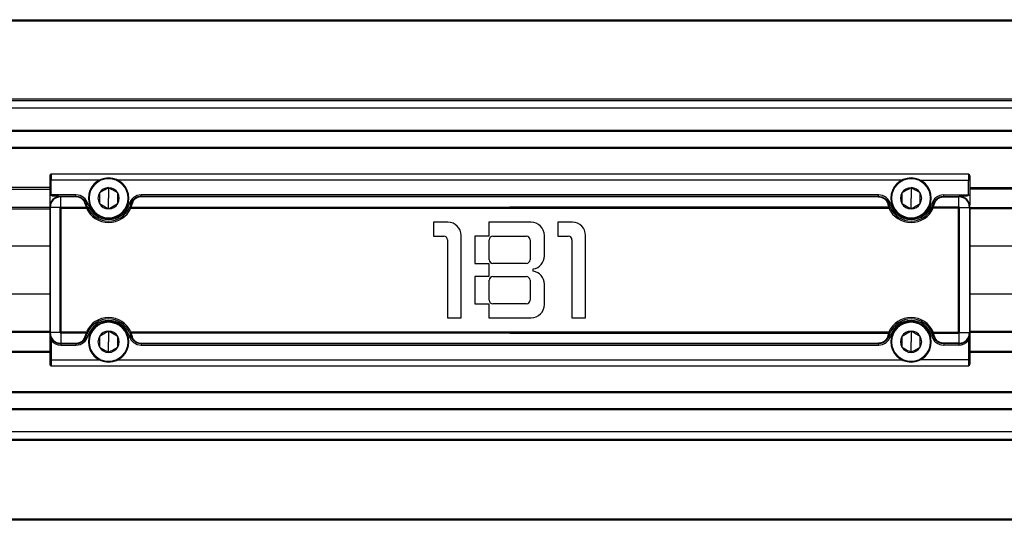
# Model space of a CAD drawing. Header units: millimetres. Extents: x -349 to 1189, y 327 to 866.
# Tile 4 of 9: x 38 to 172, y 327 to 395. Entities that reach past the tile are written whole.
import ezdxf

# ---------------------------------------------------------------- set-up
doc = ezdxf.new("R2010")
doc.units = ezdxf.units.MM

# ---------------------------------------------------------------- blocks, each defined once
blk = doc.blocks.new('Drawing View3')
at = {"color": 7, "linetype": 'Continuous', "lineweight": 25}
for p, q in [((-198, 37.25), (73, 37.25)), ((73, 37.05), (-198, 37.05)), ((62.3, 26.25), (-187.3, 26.25)), ((57.5, 26.45), (-182.5, 26.45)), ((62.3, 25.25), (-187.3, 25.25)), ((-182.5, 22.25), (57.5, 22.25)), ((57.5, 22.05), (-182.5, 22.05)), ((-182.5, 19.95), (57.5, 19.95)), ((57.5, 19.75), (-182.5, 19.75)), ((-125, 16.05), (-125, 15.45)), ((-124.8, 16.25), (-124.8, 15.45)), ((-0.2, 16.25), (-124.8, 16.25)), ((-0.2, 16.25), (-0.2, 15.45)), ((0, 16.05), (0, 15.45)), ((-125, 15.45), (-124.8, 15.45)), ((-125, 15.45), (-125, 13.45)), ((-124.8, 13.45), (-124.8, 15.45)), ((-118.25, 15.45), (-124.8, 15.45)), ((-117, 15.75), (-117, 15.65)), ((-9.25, 15.45), (-115.75, 15.45)), ((-8, 15.75), (-8, 15.65)), ((-6.75, 15.45), (-0.2, 15.45)), ((-0.2, 13.45), (-0.2, 15.45)), ((0, 15.45), (-0.2, 15.45)), ((0, 15.45), (0, 13.45)), ((-125, 14.45), (-182.5, 14.45)), ((-182.5, 14.25), (-125, 14.25)), ((-121.43, 13.45), (-124.8, 13.45)), ((-121.43, 13.25), (-121.43, 13.45)), ((-117, 14.43), (-117, 13)), ((-112.57, 13.25), (-112.57, 13.45)), ((-12.43, 13.45), (-112.57, 13.45)), ((-12.43, 13.25), (-12.43, 13.45)), ((-8, 14.43), (-8, 13)), ((-3.57, 13.45), (-0.2, 13.45)), ((-3.57, 13.25), (-3.57, 13.45)), ((0, 14.45), (57.5, 14.45)), ((57.5, 14.25), (0, 14.25)), ((-121.43, 13.25), (-123.5, 13.25)), ((-123.5, 11.81), (-123.5, 13.19)), ((-121.43, 13.19), (-123.5, 13.19)), ((-121.43, 13.25), (-121.43, 13.19)), ((-119.98, 12.16), (-119.79, 12.21)), ((-117, 11.56), (-117, 13)), ((-114.02, 12.16), (-114.21, 12.21)), ((-112.57, 13.25), (-112.57, 13.19)), ((-12.43, 13.25), (-112.57, 13.25)), ((-12.43, 13.19), (-112.57, 13.19)), ((-12.43, 13.25), (-12.43, 13.19)), ((-10.98, 12.16), (-10.79, 12.21)), ((-8, 11.56), (-8, 13)), ((-5.02, 12.16), (-5.21, 12.21)), ((-3.57, 13.25), (-3.57, 13.19)), ((-3.57, 13.25), (-1.5, 13.25)), ((-3.57, 13.19), (-1.5, 13.19)), ((-1.5, 11.81), (-1.5, 13.19)), ((-125, 11.75), (-182.5, 11.75)), ((-182.5, 11.55), (-125, 11.55)), ((-125, 11.75), (-125, -5.25)), ((-123.56, 11.75), (-124.94, 11.75)), ((-124.94, 11.75), (-124.94, -5.25)), ((-123.56, -5.25), (-123.56, 11.75)), ((-123.5, 11.81), (-120.02, 11.81)), ((-123.42, -5.17), (-123.42, 11.67)), ((-123.42, 11.67), (-120.02, 11.67)), ((-120.02, 11.67), (-120.02, 11.81)), ((-119.84, 11.75), (-120.02, 11.67)), ((-113.98, 11.67), (-114.16, 11.75)), ((-113.98, 11.81), (-113.98, 11.67)), ((-113.98, 11.81), (-62.5, 11.81)), ((-113.98, 11.67), (-11.02, 11.67)), ((-11.02, 11.81), (-62.5, 11.81)), ((-11.02, 11.81), (-11.02, 11.67)), ((-11.02, 11.67), (-10.84, 11.75)), ((-5.16, 11.75), (-4.98, 11.67)), ((-4.98, 11.67), (-4.98, 11.81)), ((-1.5, 11.81), (-4.98, 11.81)), ((-1.58, 11.67), (-4.98, 11.67)), ((-1.58, -5.17), (-1.58, 11.67)), ((-1.44, -5.25), (-1.44, 11.75)), ((-1.44, 11.75), (-0.06, 11.75)), ((-0.06, 11.75), (-0.06, -5.25)), ((0, 11.75), (0, -5.25)), ((0, 11.75), (57.5, 11.75)), ((57.5, 11.55), (0, 11.55)), ((-117, 10.25), (-117, 10.35)), ((-70.91, 9.75), (-72.86, 9.75)), ((-72.86, 9.75), (-72.86, 7.85)), ((-59.61, 9.75), (-65.36, 9.75)), ((-65.36, 9.75), (-65.36, 7.85)), ((-54.01, 9.75), (-55.96, 9.75)), ((-55.96, 9.75), (-55.96, 7.85)), ((-8, 10.25), (-8, 10.35)), ((-72.86, 7.85), (-71.46, 7.85)), ((-70.96, 7.35), (-70.96, -3.25)), ((-69.11, -3.25), (-69.11, 7.95)), ((-65.36, 7.85), (-67.26, 7.85)), ((-67.26, 7.85), (-67.26, 4.15)), ((-65.31, 4.65), (-65.31, 7.35)), ((-64.81, 7.85), (-60.26, 7.85)), ((-59.76, 7.35), (-59.76, 4.65)), ((-57.81, 5.17), (-57.81, 7.95)), ((-55.96, 7.85), (-54.56, 7.85)), ((-54.06, 7.35), (-54.06, -3.25)), ((-52.21, -3.25), (-52.21, 7.95)), ((-67.26, 4.15), (-65.36, 4.15)), ((-65.36, 4.15), (-65.36, 2.35)), ((-60.26, 4.15), (-64.81, 4.15)), ((-59.31, 3.1), (-59.31, 3.4)), ((-65.36, 2.35), (-67.26, 2.35)), ((-67.26, 2.35), (-67.26, -1.35)), ((-65.31, -0.85), (-65.31, 1.85)), ((-64.81, 2.35), (-60.26, 2.35)), ((-59.76, 1.85), (-59.76, -0.85)), ((-57.81, -1.45), (-57.81, 1.33)), ((-67.26, -1.35), (-65.36, -1.35)), ((-65.36, -1.35), (-65.36, -3.25)), ((-60.26, -1.35), (-64.81, -1.35)), ((-117, -3.75), (-117, -3.85)), ((-70.96, -3.25), (-69.11, -3.25)), ((-65.36, -3.25), (-59.61, -3.25)), ((-54.06, -3.25), (-52.21, -3.25)), ((-8, -3.75), (-8, -3.85)), ((-182.5, -5.05), (-125, -5.05)), ((-125, -5.25), (-182.5, -5.25)), ((-125, -5.25), (-125, -8.95)), ((-123.56, -5.25), (-124.94, -5.25)), ((-120.02, -5.31), (-123.5, -5.31)), ((-123.5, -5.31), (-123.5, -6.69)), ((-120.02, -5.17), (-123.42, -5.17)), ((-120.02, -5.31), (-120.02, -5.17)), ((-120.02, -5.17), (-119.84, -5.25)), ((-117, -5.07), (-117, -6.5)), ((-114.16, -5.25), (-113.98, -5.17)), ((-11.02, -5.17), (-113.98, -5.17)), ((-113.98, -5.17), (-113.98, -5.31)), ((-62.5, -5.31), (-113.98, -5.31)), ((-62.5, -5.31), (-11.02, -5.31)), ((-11.02, -5.17), (-11.02, -5.31)), ((-10.84, -5.25), (-11.02, -5.17)), ((-8, -5.07), (-8, -6.5)), ((-4.98, -5.17), (-5.16, -5.25)), ((-4.98, -5.17), (-1.58, -5.17)), ((-4.98, -5.31), (-4.98, -5.17)), ((-4.98, -5.31), (-1.5, -5.31)), ((-1.5, -5.31), (-1.5, -6.69)), ((-1.44, -5.25), (-0.06, -5.25)), ((0, -5.05), (57.5, -5.05)), ((0, -5.25), (0, -8.95)), ((57.5, -5.25), (0, -5.25)), ((-124.65, -6.22), (-124.8, -6.35)), ((-124.8, -6.35), (-124.8, -8.95)), ((-119.98, -5.66), (-119.79, -5.71)), ((-117, -7.94), (-117, -6.5)), ((-114.02, -5.66), (-114.21, -5.71)), ((-10.98, -5.66), (-10.79, -5.71)), ((-8, -7.94), (-8, -6.5)), ((-5.02, -5.66), (-5.21, -5.71)), ((-0.35, -6.22), (-0.2, -6.35)), ((-0.2, -6.35), (-0.2, -8.95)), ((-182.5, -7.75), (-125, -7.75)), ((-125, -7.95), (-182.5, -7.95)), ((-123.5, -6.69), (-121.43, -6.69)), ((-123.5, -6.75), (-121.43, -6.75)), ((-123.5, -6.75), (-123.5, -6.95)), ((-123.5, -6.95), (-121.43, -6.95)), ((-121.43, -6.75), (-121.43, -6.69)), ((-121.43, -6.75), (-121.43, -6.95)), ((-112.57, -6.69), (-12.43, -6.69)), ((-112.57, -6.75), (-112.57, -6.69)), ((-112.57, -6.75), (-12.43, -6.75)), ((-112.57, -6.75), (-112.57, -6.95)), ((-112.57, -6.95), (-12.43, -6.95)), ((-12.43, -6.75), (-12.43, -6.69)), ((-12.43, -6.75), (-12.43, -6.95)), ((-1.5, -6.69), (-3.57, -6.69)), ((-3.57, -6.75), (-3.57, -6.69)), ((-1.5, -6.75), (-3.57, -6.75)), ((-3.57, -6.75), (-3.57, -6.95)), ((-1.5, -6.95), (-3.57, -6.95)), ((-1.5, -6.75), (-1.5, -6.95)), ((0, -7.75), (57.5, -7.75)), ((57.5, -7.95), (0, -7.95)), ((-125, -8.95), (-124.8, -8.95)), ((-125, -8.95), (-125, -9.55)), ((-124.8, -8.95), (-124.8, -9.75)), ((-124.8, -8.95), (-118.25, -8.95)), ((-117, -9.25), (-117, -9.15)), ((-115.75, -8.95), (-9.25, -8.95)), ((-8, -9.25), (-8, -9.15)), ((-0.2, -8.95), (-6.75, -8.95)), ((0, -8.95), (-0.2, -8.95)), ((-0.2, -8.95), (-0.2, -9.75)), ((0, -8.95), (0, -9.55)), ((-124.8, -9.75), (-0.2, -9.75)), ((-182.5, -13.25), (57.5, -13.25)), ((57.5, -13.45), (-182.5, -13.45)), ((-182.5, -15.55), (57.5, -15.55)), ((57.5, -15.75), (-182.5, -15.75)), ((62.3, -18.75), (-187.3, -18.75)), ((62.3, -19.75), (-187.3, -19.75)), ((-182.5, -19.85), (57.5, -19.85)), ((-198, -30.55), (73, -30.55)), ((73, -30.75), (-198, -30.75))]:
    blk.add_line(p, q, dxfattribs=at)
at = {"color": 7, "linetype": 'Continuous', "lineweight": 25, "flags": 128}
for points in [[(-123.5, 13.25), (-123.5, 13.25), (-123.5, 13.25), (-123.5, 13.24), (-123.5, 13.23), (-123.5, 13.23), (-123.5, 13.22), (-123.5, 13.2), (-123.5, 13.19)], [(-1.5, 13.25), (-1.5, 13.25), (-1.5, 13.25), (-1.5, 13.24), (-1.5, 13.23), (-1.5, 13.23), (-1.5, 13.22), (-1.5, 13.2), (-1.5, 13.19)], [(-125, 11.75), (-125, 11.75), (-125, 11.75), (-124.99, 11.75), (-124.98, 11.75), (-124.98, 11.75), (-124.97, 11.75), (-124.95, 11.75), (-124.94, 11.75)], [(0, 11.75), (0, 11.75), (0, 11.75), (-0.01, 11.75), (-0.02, 11.75), (-0.02, 11.75), (-0.03, 11.75), (-0.05, 11.75), (-0.06, 11.75)], [(-125, -5.25), (-125, -5.25), (-125, -5.25), (-124.99, -5.25), (-124.98, -5.25), (-124.98, -5.25), (-124.97, -5.25), (-124.95, -5.25), (-124.94, -5.25)], [(0, -5.25), (0, -5.25), (0, -5.25), (-0.01, -5.25), (-0.02, -5.25), (-0.02, -5.25), (-0.03, -5.25), (-0.05, -5.25), (-0.06, -5.25)], [(-123.5, -6.75), (-123.5, -6.75), (-123.5, -6.75), (-123.5, -6.74), (-123.5, -6.73), (-123.5, -6.73), (-123.5, -6.72), (-123.5, -6.7), (-123.5, -6.69)], [(-1.5, -6.75), (-1.5, -6.75), (-1.5, -6.75), (-1.5, -6.74), (-1.5, -6.73), (-1.5, -6.73), (-1.5, -6.72), (-1.5, -6.7), (-1.5, -6.69)]]:
    blk.add_lwpolyline(points, dxfattribs=at)
at = {"color": 7, "linetype": 'Continuous', "lineweight": 25}
for centre, radius, start, end in [((-124.8, 16.05), 0.2, 90, 180), ((-0.2, 16.05), 0.2, 0, 90), ((-117, 13), 2.75, 90, 270), ((-117, 13), 2.65, 90, 270), ((-117, 13), 2.75, 270, 90), ((-117, 13), 2.65, 270, 90), ((-8, 13), 2.75, 90, 270), ((-8, 13), 2.65, 90, 270), ((-8, 13), 2.75, 270, 90), ((-8, 13), 2.65, 270, 90), ((-121.43, 11.75), 1.7, 15.7678, 90), ((-117, 13), 1.44, 150, 209.9973), ((-117, 13), 1.44, 90, 150), ((-117, 13), 1.43, 30, 90), ((-117, 13), 1.43, 330, 30), ((-112.57, 11.75), 1.7, 90, 164.2322), ((-12.43, 11.75), 1.7, 15.7678, 90), ((-8, 13), 1.44, 150, 210), ((-8, 13), 1.43, 90, 150), ((-8, 13), 1.44, 30, 90), ((-8, 13), 1.44, 330.0027, 30), ((-3.57, 11.75), 1.7, 90, 164.2322), ((-123.5, 11.75), 1.5, 90, 180), ((-123.5, 11.75), 1.44, 90, 180), ((-120.13, 12.09), 0.164, 25.5781, 105.7388), ((-117, 13), 2.9, 195.7678, 344.2322), ((-117, 13), 1.44, 209.9973, 270), ((-117, 13), 1.44, 270, 330), ((-113.87, 12.09), 0.164, 74.2612, 154.4219), ((-11.13, 12.09), 0.164, 25.5781, 105.7388), ((-8, 13), 2.9, 195.7678, 344.2322), ((-8, 13), 1.44, 210, 270), ((-8, 13), 1.44, 270, 330.0027), ((-4.87, 12.09), 0.164, 74.2612, 154.4219), ((-1.5, 11.75), 1.5, 0, 90), ((-1.5, 11.75), 1.44, 0, 90), ((-119.97, 11.66), 0.155, 33.2367, 110.1077), ((-117, 13), 3.3, 203.8222, 336.1754), ((-117, 13), 3.1, 203.8215, 336.179), ((-114.03, 11.66), 0.155, 69.8939, 146.7559), ((-10.97, 11.66), 0.155, 33.2441, 110.1061), ((-8, 13), 3.3, 203.8246, 336.1778), ((-8, 13), 3.1, 203.821, 336.1785), ((-5.03, 11.66), 0.155, 69.8923, 146.7633), ((-70.91, 7.95), 1.8, 0, 90), ((-59.61, 7.95), 1.8, 0, 90), ((-54.01, 7.95), 1.8, 0, 90), ((-71.46, 7.35), 0.5, 0, 90), ((-64.81, 7.35), 0.5, 90, 180), ((-60.26, 7.35), 0.5, 0, 90), ((-54.56, 7.35), 0.5, 0, 90), ((-64.81, 4.65), 0.5, 180, 270), ((-60.26, 4.65), 0.5, 270, 0), ((-59.61, 5.17), 1.8, 279.5941, 0), ((-59.61, 1.33), 1.8, 0, 80.4059), ((-64.81, 1.85), 0.5, 90, 180), ((-60.26, 1.85), 0.5, 0, 90), ((-64.81, -0.85), 0.5, 180, 270), ((-60.26, -0.85), 0.5, 270, 0), ((-59.61, -1.45), 1.8, 270, 0), ((-117, -6.5), 3.3, 23.8226, 156.1783), ((-117, -6.5), 3.1, 23.8215, 156.179), ((-117, -6.5), 2.9, 15.7678, 164.2322), ((-117, -6.5), 2.75, 90, 270), ((-117, -6.5), 2.65, 90, 270), ((-117, -6.5), 2.75, 270, 90), ((-117, -6.5), 2.65, 270, 90), ((-8, -6.5), 3.3, 23.8217, 156.1774), ((-8, -6.5), 3.1, 23.821, 156.1785), ((-8, -6.5), 2.9, 15.7678, 164.2322), ((-8, -6.5), 2.75, 90, 270), ((-8, -6.5), 2.65, 90, 270), ((-8, -6.5), 2.75, 270, 90), ((-8, -6.5), 2.65, 270, 90), ((-123.5, -5.25), 1.5, 180, 270), ((-123.5, -5.25), 1.44, 180, 269.9999), ((-119.97, -5.16), 0.155, 249.8939, 326.7559), ((-117, -6.5), 1.44, 90, 150), ((-117, -6.5), 1.44, 30, 90), ((-114.03, -5.16), 0.155, 213.2367, 290.1077), ((-10.97, -5.16), 0.155, 249.8923, 326.7633), ((-8, -6.5), 1.44, 90, 150), ((-8, -6.5), 1.44, 30, 90), ((-5.03, -5.16), 0.155, 213.2441, 290.1061), ((-1.5, -5.25), 1.44, 270.0001, 360), ((-1.5, -5.25), 1.5, 270, 0), ((-123.5, -5.25), 1.7, 220.1192, 270), ((-121.43, -5.25), 1.7, 270, 344.2322), ((-120.13, -5.59), 0.164, 254.2612, 334.4219), ((-117, -6.5), 1.44, 150, 209.9973), ((-117, -6.5), 1.43, 330, 30), ((-112.57, -5.25), 1.7, 195.7678, 270), ((-113.87, -5.59), 0.164, 205.5781, 285.7388), ((-12.43, -5.25), 1.7, 270, 344.2322), ((-11.13, -5.59), 0.164, 254.2612, 334.4219), ((-8, -6.5), 1.43, 150, 210), ((-8, -6.5), 1.44, 330.0027, 30), ((-3.57, -5.25), 1.7, 195.7678, 270), ((-4.87, -5.59), 0.164, 205.5781, 285.7388), ((-1.5, -5.25), 1.7, 270, 319.8808), ((-117, -6.5), 1.44, 209.9973, 270), ((-117, -6.5), 1.44, 270, 330), ((-8, -6.5), 1.44, 210, 270), ((-8, -6.5), 1.44, 270, 330.0027), ((-124.8, -9.55), 0.2, 180, 270), ((-0.2, -9.55), 0.2, 270, 0)]:
    blk.add_arc(centre, radius, start, end, dxfattribs=at)
for points, knots in [([(-125, 13.45), (-125, 13.45), (-125, 13.45), (-124.99, 13.45), (-124.98, 13.45), (-124.97, 13.45), (-124.93, 13.45), (-124.89, 13.45), (-124.84, 13.45), (-124.81, 13.45), (-124.8, 13.45)], [0, 0, 0, 0, 0.070947, 0.154072, 0.250445, 0.38915, 0.501544, 0.750007, 0.875018, 1, 1, 1, 1]), ([(-125, 13.45), (-125, 13.28), (-125, 12.95), (-125, 12.55), (-125, 12.29), (-125, 12.18), (-125, 12.15)], [0, 0, 0, 0, 0.381829, 0.752413, 0.931288, 1, 1, 1, 1]), ([(-123.5, 13.25), (-123.5, 13.25), (-123.51, 13.25), (-123.53, 13.25), (-123.55, 13.25), (-123.59, 13.25), (-123.66, 13.25), (-123.74, 13.26), (-123.85, 13.26), (-123.97, 13.26), (-124.09, 13.26), (-124.23, 13.26), (-124.4, 13.26), (-124.55, 13.28), (-124.66, 13.31), (-124.73, 13.34), (-124.77, 13.38), (-124.79, 13.41), (-124.8, 13.44), (-124.8, 13.45)], [0, 0, 0, 0, 0.0109422, 0.0222945, 0.0390848, 0.0625555, 0.1141977, 0.1813741, 0.2488303, 0.3376514, 0.4383968, 0.502126, 0.6516507, 0.7859487, 0.8513268, 0.90633, 0.9431877, 0.9734746, 1, 1, 1, 1]), ([(-117, 14.43), (-117.05, 14.4), (-117.16, 14.34), (-117.36, 14.22), (-117.62, 14.08), (-117.88, 13.93), (-118.09, 13.81), (-118.19, 13.75), (-118.24, 13.72)], [0, 0, 0, 0, 0.131335, 0.257283, 0.500022, 0.742715, 0.868649, 1, 1, 1, 1]), ([(-118.24, 13.72), (-118.24, 13.66), (-118.24, 13.54), (-118.24, 13.3), (-118.24, 13), (-118.24, 12.7), (-118.24, 12.46), (-118.24, 12.34), (-118.24, 12.28)], [0, 0, 0, 0, 0.1313189, 0.2572524, 0.4999832, 0.7426933, 0.8686167, 1, 1, 1, 1]), ([(-115.76, 13.72), (-115.81, 13.75), (-115.91, 13.81), (-116.12, 13.93), (-116.38, 14.08), (-116.64, 14.22), (-116.84, 14.34), (-116.95, 14.4), (-117, 14.43)], [0, 0, 0, 0, 0.131335, 0.257283, 0.500022, 0.742715, 0.868649, 1, 1, 1, 1]), ([(-115.76, 12.28), (-115.76, 12.34), (-115.76, 12.46), (-115.76, 12.7), (-115.76, 13), (-115.76, 13.3), (-115.76, 13.54), (-115.76, 13.66), (-115.76, 13.72)], [0, 0, 0, 0, 0.1313347, 0.2572828, 0.5000217, 0.7427149, 0.8686495, 1, 1, 1, 1]), ([(-8, 14.43), (-8.05, 14.4), (-8.16, 14.34), (-8.36, 14.22), (-8.62, 14.08), (-8.88, 13.93), (-9.08, 13.81), (-9.19, 13.75), (-9.24, 13.72)], [0, 0, 0, 0, 0.132949, 0.257284, 0.499978, 0.742717, 0.866833, 1, 1, 1, 1]), ([(-9.24, 13.72), (-9.24, 13.66), (-9.24, 13.53), (-9.24, 13.3), (-9.24, 13), (-9.24, 12.7), (-9.24, 12.47), (-9.24, 12.34), (-9.24, 12.28)], [0, 0, 0, 0, 0.132949, 0.257284, 0.499978, 0.742717, 0.866833, 1, 1, 1, 1]), ([(-6.76, 13.72), (-6.81, 13.75), (-6.92, 13.81), (-7.12, 13.93), (-7.38, 14.08), (-7.64, 14.22), (-7.84, 14.34), (-7.95, 14.4), (-8, 14.43)], [0, 0, 0, 0, 0.132949, 0.257284, 0.499978, 0.742717, 0.866833, 1, 1, 1, 1]), ([(-6.76, 12.28), (-6.76, 12.34), (-6.76, 12.47), (-6.76, 12.7), (-6.76, 13), (-6.76, 13.3), (-6.76, 13.53), (-6.76, 13.66), (-6.76, 13.72)], [0, 0, 0, 0, 0.132982, 0.257306, 0.500016, 0.742748, 0.866849, 1, 1, 1, 1]), ([(-0.2, 13.45), (-0.2, 13.43), (-0.21, 13.4), (-0.24, 13.37), (-0.26, 13.35), (-0.33, 13.31), (-0.38, 13.3), (-0.49, 13.27), (-0.54, 13.27), (-0.67, 13.26), (-0.73, 13.26), (-0.94, 13.26), (-1.09, 13.26), (-1.29, 13.25), (-1.36, 13.25), (-1.44, 13.25), (-1.47, 13.25), (-1.49, 13.25), (-1.5, 13.25), (-1.5, 13.25)], [0, 0, 0, 0, 0.0625, 0.0625, 0.125, 0.125, 0.25, 0.25, 0.375, 0.375, 0.5, 0.5, 0.75, 0.75, 0.875, 0.875, 0.9375, 0.9375, 1, 1, 1, 1]), ([(-0.2, 13.45), (-0.19, 13.45), (-0.16, 13.45), (-0.12, 13.45), (-0.09, 13.45), (-0.06, 13.45), (-0.03, 13.45), (-0.01, 13.45), (0, 13.46), (0, 13.45), (0, 13.45)], [0, 0, 0, 0, 0.124897, 0.249794, 0.37451, 0.499267, 0.608291, 0.750189, 0.894614, 1, 1, 1, 1]), ([(0, 13.45), (0, 13.28), (0, 12.95), (0, 12.55), (0, 12.28), (0, 12.17), (0, 12.14)], [0, 0, 0, 0, 0.380199, 0.749201, 0.927312, 1, 1, 1, 1]), ([(-121.43, 13.25), (-121.39, 13.25), (-121.32, 13.25), (-121.22, 13.24), (-121.11, 13.22), (-121, 13.19), (-120.89, 13.15), (-120.78, 13.1), (-120.67, 13.05), (-120.55, 12.97), (-120.41, 12.86), (-120.28, 12.72), (-120.16, 12.55), (-120.05, 12.36), (-120.01, 12.23), (-119.98, 12.16)], [0, 0, 0, 0, 0.045451, 0.093487, 0.143983, 0.196837, 0.252049, 0.309573, 0.369406, 0.431491, 0.528071, 0.633217, 0.7469, 0.869168, 1, 1, 1, 1]), ([(-120.18, 12.24), (-120.2, 12.32), (-120.23, 12.39), (-120.29, 12.53), (-120.33, 12.6), (-120.47, 12.78), (-120.57, 12.88), (-120.79, 13.03), (-120.9, 13.09), (-121.08, 13.15), (-121.14, 13.16), (-121.28, 13.18), (-121.35, 13.19), (-121.43, 13.19)], [0, 0, 0, 0, 0.125, 0.125, 0.25, 0.25, 0.5, 0.5, 0.75, 0.75, 0.875, 0.875, 1, 1, 1, 1]), ([(-118.24, 12.28), (-118.19, 12.25), (-118.09, 12.19), (-117.88, 12.07), (-117.62, 11.92), (-117.36, 11.78), (-117.16, 11.66), (-117.05, 11.6), (-117, 11.56)], [0, 0, 0, 0, 0.1313029, 0.2572601, 0.4999822, 0.7426839, 0.8686334, 1, 1, 1, 1]), ([(-117, 11.56), (-116.95, 11.6), (-116.84, 11.66), (-116.64, 11.78), (-116.38, 11.92), (-116.12, 12.07), (-115.91, 12.19), (-115.81, 12.25), (-115.76, 12.28)], [0, 0, 0, 0, 0.131335, 0.257283, 0.500022, 0.742715, 0.868649, 1, 1, 1, 1]), ([(-112.57, 13.25), (-112.69, 13.25), (-112.81, 13.24), (-113.06, 13.18), (-113.18, 13.13), (-113.45, 12.97), (-113.59, 12.87), (-113.84, 12.57), (-113.95, 12.39), (-114.02, 12.16)], [0, 0, 0, 0, 0.25, 0.25, 0.5, 0.5, 0.75, 0.75, 1, 1, 1, 1]), ([(-112.57, 13.19), (-112.68, 13.19), (-112.78, 13.18), (-112.99, 13.13), (-113.1, 13.09), (-113.34, 12.95), (-113.46, 12.86), (-113.67, 12.61), (-113.77, 12.45), (-113.82, 12.24)], [0, 0, 0, 0, 0.25, 0.25, 0.5, 0.5, 0.75, 0.75, 1, 1, 1, 1]), ([(-12.43, 13.25), (-12.31, 13.25), (-12.19, 13.24), (-11.94, 13.18), (-11.82, 13.13), (-11.55, 12.97), (-11.41, 12.87), (-11.16, 12.57), (-11.05, 12.39), (-10.98, 12.16)], [0, 0, 0, 0, 0.25, 0.25, 0.5, 0.5, 0.75, 0.75, 1, 1, 1, 1]), ([(-12.43, 13.19), (-12.32, 13.19), (-12.22, 13.18), (-12.01, 13.13), (-11.9, 13.09), (-11.66, 12.95), (-11.54, 12.86), (-11.33, 12.61), (-11.23, 12.45), (-11.18, 12.24)], [0, 0, 0, 0, 0.25, 0.25, 0.5, 0.5, 0.75, 0.75, 1, 1, 1, 1]), ([(-9.24, 12.28), (-9.19, 12.25), (-9.08, 12.19), (-8.88, 12.07), (-8.62, 11.92), (-8.36, 11.78), (-8.16, 11.66), (-8.05, 11.6), (-8, 11.56)], [0, 0, 0, 0, 0.1329492, 0.257284, 0.4999778, 0.7427174, 0.866833, 1, 1, 1, 1]), ([(-8, 11.56), (-7.95, 11.6), (-7.84, 11.66), (-7.64, 11.78), (-7.38, 11.92), (-7.12, 12.07), (-6.92, 12.19), (-6.81, 12.25), (-6.76, 12.28)], [0, 0, 0, 0, 0.132966, 0.257315, 0.500017, 0.74274, 0.866867, 1, 1, 1, 1]), ([(-5.02, 12.16), (-5.01, 12.2), (-4.98, 12.27), (-4.94, 12.37), (-4.89, 12.47), (-4.84, 12.56), (-4.76, 12.68), (-4.63, 12.83), (-4.44, 12.98), (-4.25, 13.09), (-4.06, 13.17), (-3.89, 13.22), (-3.73, 13.25), (-3.63, 13.25), (-3.57, 13.25)], [0, 0, 0, 0, 0.069075, 0.134452, 0.196145, 0.254172, 0.308553, 0.444853, 0.568689, 0.677814, 0.78108, 0.855029, 0.927809, 1, 1, 1, 1]), ([(-4.82, 12.24), (-4.8, 12.32), (-4.77, 12.39), (-4.71, 12.53), (-4.67, 12.6), (-4.53, 12.78), (-4.43, 12.88), (-4.21, 13.03), (-4.1, 13.09), (-3.92, 13.15), (-3.86, 13.16), (-3.72, 13.18), (-3.65, 13.19), (-3.57, 13.19)], [0, 0, 0, 0, 0.125, 0.125, 0.25, 0.25, 0.5, 0.5, 0.75, 0.75, 0.875, 0.875, 1, 1, 1, 1]), ([(-0.19, 12.47), (-0.17, 12.43), (-0.12, 12.35), (-0.08, 12.24), (-0.04, 12.16), (-0.03, 12.11), (-0.02, 12.1), (-0.01, 12.09), (-0.01, 12.1), (-0.01, 12.1), (0, 12.11), (0, 12.12), (0, 12.13), (0, 12.14), (0, 12.14)], [0, 0, 0, 0, 0.241219, 0.460681, 0.648911, 0.792698, 0.845832, 0.887434, 0.904896, 0.920887, 0.936143, 0.951412, 0.98435, 1, 1, 1, 1]), ([(-125, 11.94), (-125, 11.94), (-125, 11.94), (-125, 11.93), (-125, 11.93), (-125, 11.93)], [0, 0, 0, 0, 0.3447172, 0.769881, 1, 1, 1, 1]), ([(-123.5, 11.81), (-123.51, 11.81), (-123.52, 11.81), (-123.54, 11.8), (-123.55, 11.78), (-123.56, 11.77), (-123.56, 11.76), (-123.56, 11.75)], [0, 0, 0, 0, 0.230533, 0.446436, 0.647002, 0.831665, 1, 1, 1, 1]), ([(-123.56, 11.75), (-123.55, 11.75), (-123.54, 11.75), (-123.53, 11.75), (-123.51, 11.73), (-123.49, 11.72), (-123.46, 11.7), (-123.44, 11.68), (-123.42, 11.67), (-123.42, 11.67)], [0, 0, 0, 0, 0.107214, 0.21673, 0.30517, 0.47239, 0.745456, 0.875597, 1, 1, 1, 1]), ([(-123.42, 11.67), (-123.42, 11.67), (-123.43, 11.69), (-123.45, 11.71), (-123.47, 11.74), (-123.48, 11.76), (-123.49, 11.78), (-123.5, 11.8), (-123.5, 11.81)], [0, 0, 0, 0, 0.120536, 0.253293, 0.530197, 0.661, 0.785452, 1, 1, 1, 1]), ([(-1.5, 11.81), (-1.5, 11.8), (-1.5, 11.79), (-1.51, 11.77), (-1.53, 11.75), (-1.54, 11.72), (-1.56, 11.71), (-1.57, 11.69), (-1.58, 11.67), (-1.58, 11.67)], [0, 0, 0, 0, 0.105913, 0.267564, 0.469668, 0.607584, 0.746779, 0.875196, 1, 1, 1, 1]), ([(-1.58, 11.67), (-1.58, 11.67), (-1.56, 11.68), (-1.55, 11.69), (-1.52, 11.71), (-1.5, 11.72), (-1.49, 11.73), (-1.47, 11.74), (-1.46, 11.75), (-1.45, 11.75), (-1.44, 11.75)], [0, 0, 0, 0, 0.096051, 0.254574, 0.390588, 0.527755, 0.661975, 0.783491, 0.892884, 1, 1, 1, 1]), ([(-1.44, 11.75), (-1.44, 11.76), (-1.45, 11.78), (-1.47, 11.8), (-1.49, 11.81), (-1.5, 11.81)], [0, 0, 0, 0, 0.5, 0.5, 1, 1, 1, 1]), ([(-125, 6.5), (-126.75, 6.5), (-130.06, 6.5), (-134.72, 6.5), (-138.81, 6.5), (-142.32, 6.5), (-145.52, 6.5), (-148.59, 6.5), (-151.74, 6.5), (-156.74, 6.5), (-163.6, 6.5), (-171.88, 6.5), (-179.68, 6.5), (-186.8, 6.5), (-192.21, 6.5), (-196.14, 6.5), (-199.03, 6.5), (-202.54, 6.5), (-206.68, 6.5), (-211.46, 6.5), (-216.87, 6.5), (-220.69, 6.5), (-222.7, 6.5)], [0, 0, 0, 0, 0.053672, 0.101417, 0.143241, 0.179148, 0.209139, 0.241424, 0.273404, 0.305908, 0.394939, 0.484312, 0.560145, 0.63484, 0.702974, 0.726243, 0.755712, 0.791639, 0.834026, 0.882876, 0.938196, 1, 1, 1, 1]), ([(92.7, 6.5), (91.11, 6.5), (88.09, 6.5), (83.81, 6.5), (80.04, 6.5), (76.82, 6.5), (73.36, 6.5), (69.46, 6.5), (63.67, 6.5), (56.59, 6.5), (48.67, 6.5), (41.21, 6.5), (34.42, 6.5), (29.24, 6.5), (25.44, 6.5), (22.61, 6.5), (19.19, 6.5), (15.19, 6.5), (10.62, 6.5), (5.49, 6.5), (1.89, 6.5), (0, 6.5)], [0, 0, 0, 0, 0.051415, 0.097716, 0.138453, 0.173275, 0.201916, 0.250191, 0.299488, 0.38944, 0.479566, 0.556063, 0.631029, 0.699438, 0.723615, 0.754133, 0.791014, 0.834184, 0.883531, 0.938883, 1, 1, 1, 1]), ([(-222.7, 0), (-220.95, 0), (-217.64, 0), (-212.97, 0), (-208.88, 0), (-205.37, 0), (-202.17, 0), (-199.1, 0), (-195.95, 0), (-190.95, 0), (-184.08, 0), (-175.81, 0), (-168, 0), (-160.88, 0), (-155.48, 0), (-151.54, 0), (-148.66, 0), (-145.15, 0), (-141.01, 0), (-136.24, 0), (-130.83, 0), (-127.01, 0), (-125, 0)], [0, 0, 0, 0, 0.053695, 0.10146, 0.143304, 0.179234, 0.209252, 0.241552, 0.273529, 0.306032, 0.395061, 0.484438, 0.560273, 0.634983, 0.703142, 0.726387, 0.755825, 0.791728, 0.834094, 0.882924, 0.938223, 1, 1, 1, 1]), ([(0, 0), (1.83, 0), (5.28, 0), (10.13, 0), (14.33, 0), (17.87, 0), (20.85, 0), (23.5, 0), (26.06, 0), (30.56, 0), (37, 0), (44.93, 0), (52.44, 0), (59.32, 0), (64.54, 0), (68.28, 0), (70.93, 0), (74.16, 0), (78.01, 0), (82.43, 0), (87.39, 0), (90.88, 0), (92.7, 0)], [0, 0, 0, 0, 0.059141, 0.111518, 0.156887, 0.195084, 0.225999, 0.253261, 0.280902, 0.308914, 0.39883, 0.4892, 0.565893, 0.641919, 0.712188, 0.734848, 0.762977, 0.797958, 0.839541, 0.887393, 0.941069, 1, 1, 1, 1]), ([(-125, -5.25), (-125, -5.53), (-124.97, -5.74), (-124.91, -6), (-124.89, -6.08), (-124.85, -6.21), (-124.83, -6.27), (-124.8, -6.35)], [0, 0, 0, 0, 0.5, 0.5, 0.75, 0.75, 1, 1, 1, 1]), ([(-123.42, -5.17), (-123.42, -5.17), (-123.44, -5.18), (-123.46, -5.2), (-123.49, -5.22), (-123.51, -5.23), (-123.53, -5.24), (-123.55, -5.25), (-123.56, -5.25)], [0, 0, 0, 0, 0.120536, 0.253294, 0.530197, 0.661, 0.785452, 1, 1, 1, 1]), ([(-123.56, -5.25), (-123.56, -5.26), (-123.56, -5.27), (-123.55, -5.29), (-123.53, -5.3), (-123.52, -5.31), (-123.51, -5.31), (-123.5, -5.31)], [0, 0, 0, 0, 0.230535, 0.446438, 0.647004, 0.831666, 1, 1, 1, 1]), ([(-123.5, -5.31), (-123.5, -5.3), (-123.5, -5.29), (-123.5, -5.28), (-123.48, -5.26), (-123.47, -5.24), (-123.45, -5.21), (-123.43, -5.19), (-123.42, -5.17), (-123.42, -5.17)], [0, 0, 0, 0, 0.107214, 0.216731, 0.30517, 0.47239, 0.745456, 0.875596, 1, 1, 1, 1]), ([(-117, -5.07), (-117.05, -5.1), (-117.16, -5.16), (-117.36, -5.28), (-117.62, -5.42), (-117.88, -5.57), (-118.09, -5.69), (-118.19, -5.75), (-118.24, -5.78)], [0, 0, 0, 0, 0.131335, 0.257283, 0.500022, 0.742715, 0.868649, 1, 1, 1, 1]), ([(-115.76, -5.78), (-115.81, -5.75), (-115.91, -5.69), (-116.12, -5.57), (-116.38, -5.42), (-116.64, -5.28), (-116.84, -5.16), (-116.95, -5.1), (-117, -5.07)], [0, 0, 0, 0, 0.131335, 0.257283, 0.500022, 0.742715, 0.868649, 1, 1, 1, 1]), ([(-8, -5.07), (-8.05, -5.1), (-8.16, -5.16), (-8.36, -5.28), (-8.62, -5.42), (-8.88, -5.57), (-9.08, -5.69), (-9.19, -5.75), (-9.24, -5.78)], [0, 0, 0, 0, 0.132949, 0.257284, 0.499978, 0.742717, 0.866833, 1, 1, 1, 1]), ([(-6.76, -5.78), (-6.81, -5.75), (-6.92, -5.69), (-7.12, -5.57), (-7.38, -5.42), (-7.64, -5.28), (-7.84, -5.16), (-7.95, -5.1), (-8, -5.07)], [0, 0, 0, 0, 0.132949, 0.257284, 0.499978, 0.742717, 0.866833, 1, 1, 1, 1]), ([(-1.44, -5.25), (-1.45, -5.25), (-1.46, -5.25), (-1.48, -5.24), (-1.5, -5.22), (-1.53, -5.21), (-1.54, -5.19), (-1.56, -5.18), (-1.58, -5.17), (-1.58, -5.17)], [0, 0, 0, 0, 0.10591, 0.267562, 0.469669, 0.607584, 0.746779, 0.875196, 1, 1, 1, 1]), ([(-1.58, -5.17), (-1.58, -5.17), (-1.57, -5.19), (-1.56, -5.2), (-1.54, -5.23), (-1.53, -5.25), (-1.52, -5.26), (-1.51, -5.28), (-1.5, -5.29), (-1.5, -5.3), (-1.5, -5.31)], [0, 0, 0, 0, 0.09605, 0.254575, 0.390588, 0.527755, 0.661975, 0.78349, 0.892883, 1, 1, 1, 1]), ([(-1.5, -5.31), (-1.49, -5.31), (-1.47, -5.3), (-1.45, -5.28), (-1.44, -5.26), (-1.44, -5.25)], [0, 0, 0, 0, 0.5, 0.5, 1, 1, 1, 1]), ([(0, -5.25), (0, -5.53), (-0.03, -5.74), (-0.09, -6), (-0.11, -6.08), (-0.15, -6.21), (-0.17, -6.27), (-0.2, -6.35)], [0, 0, 0, 0, 0.5, 0.5, 0.75, 0.75, 1, 1, 1, 1]), ([(-121.43, -6.75), (-121.31, -6.75), (-121.19, -6.74), (-120.94, -6.68), (-120.82, -6.63), (-120.55, -6.47), (-120.41, -6.37), (-120.16, -6.07), (-120.05, -5.89), (-119.98, -5.66)], [0, 0, 0, 0, 0.25, 0.25, 0.5, 0.5, 0.75, 0.75, 1, 1, 1, 1]), ([(-121.43, -6.69), (-121.32, -6.69), (-121.22, -6.68), (-121.01, -6.63), (-120.9, -6.59), (-120.66, -6.45), (-120.54, -6.36), (-120.33, -6.11), (-120.23, -5.95), (-120.18, -5.74)], [0, 0, 0, 0, 0.25, 0.25, 0.5, 0.5, 0.75, 0.75, 1, 1, 1, 1]), ([(-118.24, -5.78), (-118.24, -5.84), (-118.24, -5.96), (-118.24, -6.2), (-118.24, -6.5), (-118.24, -6.8), (-118.24, -7.04), (-118.24, -7.16), (-118.24, -7.22)], [0, 0, 0, 0, 0.1313189, 0.2572524, 0.4999832, 0.7426933, 0.8686167, 1, 1, 1, 1]), ([(-115.76, -7.22), (-115.76, -7.16), (-115.76, -7.04), (-115.76, -6.8), (-115.76, -6.5), (-115.76, -6.2), (-115.76, -5.96), (-115.76, -5.84), (-115.76, -5.78)], [0, 0, 0, 0, 0.1313347, 0.2572828, 0.5000217, 0.7427149, 0.8686495, 1, 1, 1, 1]), ([(-112.57, -6.75), (-112.61, -6.75), (-112.68, -6.75), (-112.78, -6.74), (-112.89, -6.72), (-113, -6.69), (-113.11, -6.65), (-113.22, -6.6), (-113.33, -6.55), (-113.45, -6.47), (-113.59, -6.36), (-113.72, -6.22), (-113.84, -6.05), (-113.95, -5.86), (-113.99, -5.73), (-114.02, -5.66)], [0, 0, 0, 0, 0.045451, 0.093487, 0.143983, 0.196837, 0.252049, 0.309573, 0.369406, 0.431491, 0.528071, 0.633217, 0.7469, 0.869168, 1, 1, 1, 1]), ([(-113.82, -5.74), (-113.8, -5.82), (-113.77, -5.89), (-113.71, -6.03), (-113.67, -6.1), (-113.53, -6.28), (-113.43, -6.38), (-113.21, -6.53), (-113.1, -6.59), (-112.92, -6.65), (-112.86, -6.66), (-112.72, -6.68), (-112.65, -6.69), (-112.57, -6.69)], [0, 0, 0, 0, 0.125, 0.125, 0.25, 0.25, 0.5, 0.5, 0.75, 0.75, 0.875, 0.875, 1, 1, 1, 1]), ([(-10.98, -5.66), (-10.99, -5.7), (-11.02, -5.77), (-11.06, -5.87), (-11.11, -5.97), (-11.16, -6.06), (-11.24, -6.18), (-11.37, -6.33), (-11.56, -6.48), (-11.75, -6.59), (-11.94, -6.67), (-12.11, -6.72), (-12.27, -6.75), (-12.37, -6.75), (-12.43, -6.75)], [0, 0, 0, 0, 0.069075, 0.134452, 0.196145, 0.254172, 0.308553, 0.444853, 0.568689, 0.677814, 0.78108, 0.855029, 0.927809, 1, 1, 1, 1]), ([(-11.18, -5.74), (-11.2, -5.82), (-11.23, -5.89), (-11.29, -6.03), (-11.33, -6.1), (-11.47, -6.28), (-11.57, -6.38), (-11.79, -6.53), (-11.9, -6.59), (-12.08, -6.65), (-12.14, -6.66), (-12.28, -6.68), (-12.35, -6.69), (-12.43, -6.69)], [0, 0, 0, 0, 0.125, 0.125, 0.25, 0.25, 0.5, 0.5, 0.75, 0.75, 0.875, 0.875, 1, 1, 1, 1]), ([(-9.24, -5.78), (-9.24, -5.84), (-9.24, -5.97), (-9.24, -6.2), (-9.24, -6.5), (-9.24, -6.8), (-9.24, -7.03), (-9.24, -7.16), (-9.24, -7.22)], [0, 0, 0, 0, 0.132949, 0.257284, 0.499978, 0.742717, 0.866833, 1, 1, 1, 1]), ([(-6.76, -7.22), (-6.76, -7.16), (-6.76, -7.03), (-6.76, -6.8), (-6.76, -6.5), (-6.76, -6.2), (-6.76, -5.97), (-6.76, -5.84), (-6.76, -5.78)], [0, 0, 0, 0, 0.132982, 0.257306, 0.500016, 0.742748, 0.866849, 1, 1, 1, 1]), ([(-3.57, -6.75), (-3.69, -6.75), (-3.81, -6.74), (-4.06, -6.68), (-4.18, -6.63), (-4.45, -6.47), (-4.59, -6.37), (-4.84, -6.07), (-4.95, -5.89), (-5.02, -5.66)], [0, 0, 0, 0, 0.25, 0.25, 0.5, 0.5, 0.75, 0.75, 1, 1, 1, 1]), ([(-3.57, -6.69), (-3.68, -6.69), (-3.78, -6.68), (-3.99, -6.63), (-4.1, -6.59), (-4.34, -6.45), (-4.46, -6.36), (-4.67, -6.11), (-4.77, -5.95), (-4.82, -5.74)], [0, 0, 0, 0, 0.25, 0.25, 0.5, 0.5, 0.75, 0.75, 1, 1, 1, 1]), ([(-118.24, -7.22), (-118.19, -7.25), (-118.09, -7.31), (-117.88, -7.43), (-117.62, -7.58), (-117.36, -7.72), (-117.16, -7.84), (-117.05, -7.9), (-117, -7.94)], [0, 0, 0, 0, 0.1313029, 0.2572601, 0.4999822, 0.7426839, 0.8686334, 1, 1, 1, 1]), ([(-117, -7.94), (-116.95, -7.9), (-116.84, -7.84), (-116.64, -7.72), (-116.38, -7.58), (-116.12, -7.43), (-115.91, -7.31), (-115.81, -7.25), (-115.76, -7.22)], [0, 0, 0, 0, 0.131335, 0.257283, 0.500022, 0.742715, 0.868649, 1, 1, 1, 1]), ([(-9.24, -7.22), (-9.19, -7.25), (-9.08, -7.31), (-8.88, -7.43), (-8.62, -7.58), (-8.36, -7.72), (-8.16, -7.84), (-8.05, -7.9), (-8, -7.94)], [0, 0, 0, 0, 0.1329492, 0.257284, 0.4999778, 0.7427174, 0.866833, 1, 1, 1, 1]), ([(-8, -7.94), (-7.95, -7.9), (-7.84, -7.84), (-7.64, -7.72), (-7.38, -7.58), (-7.12, -7.43), (-6.92, -7.31), (-6.81, -7.25), (-6.76, -7.22)], [0, 0, 0, 0, 0.132966, 0.257315, 0.500017, 0.74274, 0.866867, 1, 1, 1, 1])]:
    blk.add_open_spline(points, degree=3, knots=knots, dxfattribs=at)
for points in [[(-120.02, 11.81), (-120.08, 11.94), (-120.13, 12.09), (-120.18, 12.24)], [(-119.84, 11.75), (-119.89, 11.87), (-119.94, 12.01), (-119.98, 12.16)], [(-114.02, 12.16), (-114.05, 12.02), (-114.1, 11.89), (-114.16, 11.75)], [(-113.82, 12.24), (-113.86, 12.1), (-113.92, 11.96), (-113.98, 11.81)], [(-11.18, 12.24), (-11.14, 12.1), (-11.08, 11.96), (-11.02, 11.81)], [(-10.98, 12.16), (-10.95, 12.02), (-10.9, 11.89), (-10.84, 11.75)], [(-5.16, 11.75), (-5.11, 11.87), (-5.06, 12.01), (-5.02, 12.16)], [(-4.98, 11.81), (-4.92, 11.94), (-4.87, 12.09), (-4.82, 12.24)], [(-120.18, -5.74), (-120.14, -5.6), (-120.08, -5.46), (-120.02, -5.31)], [(-119.98, -5.66), (-119.95, -5.52), (-119.9, -5.39), (-119.84, -5.25)], [(-114.16, -5.25), (-114.11, -5.37), (-114.06, -5.51), (-114.02, -5.66)], [(-113.98, -5.31), (-113.92, -5.44), (-113.87, -5.59), (-113.82, -5.74)], [(-11.02, -5.31), (-11.08, -5.44), (-11.13, -5.59), (-11.18, -5.74)], [(-10.84, -5.25), (-10.89, -5.37), (-10.94, -5.51), (-10.98, -5.66)], [(-5.02, -5.66), (-5.05, -5.52), (-5.1, -5.39), (-5.16, -5.25)], [(-4.82, -5.74), (-4.86, -5.6), (-4.92, -5.46), (-4.98, -5.31)]]:
    blk.add_open_spline(points, degree=3, dxfattribs=at)

msp = doc.modelspace()

# ---------------------------------------------------------------- block references
at = {"color": 7, "linetype": 'Continuous', "lineweight": 25}
msp.add_blockref('Drawing View3', (167.53, 357.56), dxfattribs=at)

doc.saveas('drawing.dxf')
